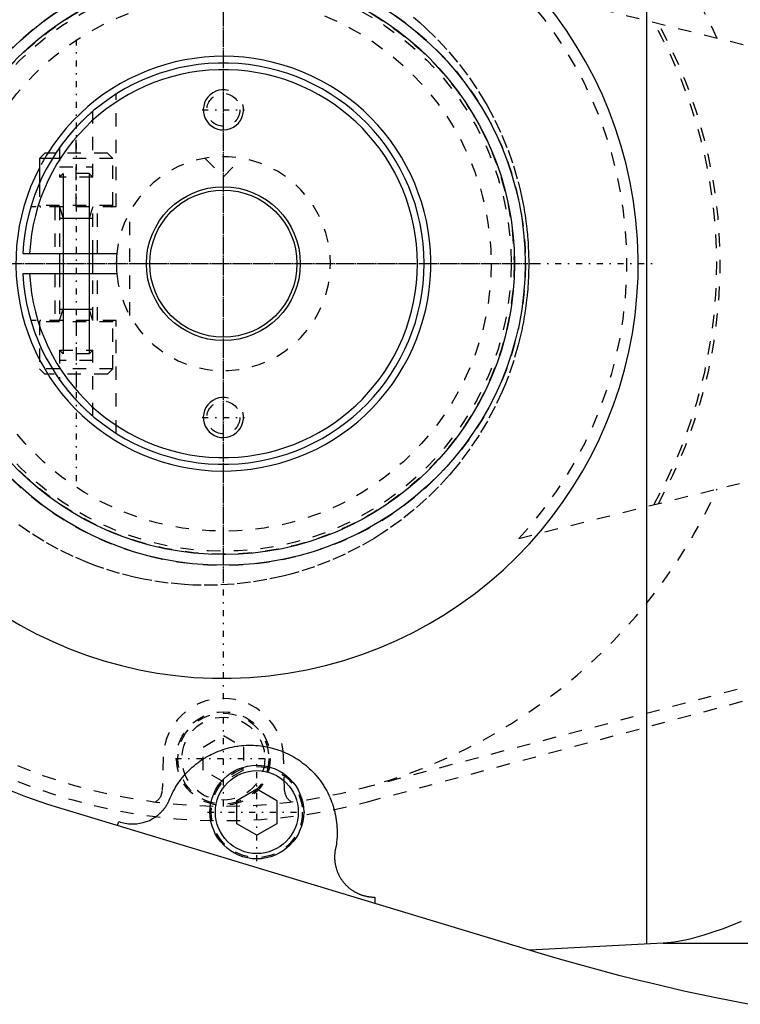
# Model space of a CAD drawing. Extents: x -392 to 171, y -72 to 70.
# Tile 2 of 12: x -365 to -311, y -55 to 18. Entities that reach past the tile are written whole.
import ezdxf

# ---------------------------------------------------------------- set-up
doc = ezdxf.new("R2010")
doc.units = 0
doc.linetypes.add('CENTER', pattern=[1.5, 0.45, -0.5, 0.05, -0.5])
doc.linetypes.add('DASHED', pattern=[2, 1, -1])
for name, color, linetype in [('AM_0', 7, 'CONTINUOUS'), ('AM_10', 7, 'CONTINUOUS'), ('AM_3', 7, 'DASHED'), ('AM_7', 7, 'CENTER')]:
    doc.layers.add(name, color=color, linetype=linetype)

msp = doc.modelspace()

# ---------------------------------------------------------------- linework, layer by layer
at = {"layer": 'AM_0', "color": 7, "linetype": 'CONTINUOUS'}
for p, q in [((-318.364, -50.865), (-318.364, 50.865)), ((-363.35, 8.25), (-363.75, 7.85)), ((-362.529, 8.25), (-363.35, 8.25)), ((-363.75, 7.85), (-363.75, 5.995)), ((-362.783, 7.85), (-363.75, 7.85)), ((-364.981, 0.75), (-357.965, 0.75)), ((-362.25, 0.75), (-362.25, -0.75)), ((-359.75, -0.75), (-359.75, 0.75)), ((-357.965, -0.75), (-364.981, -0.75)), ((-349, -40.134), (-347.5, -39.268)), ((-347.5, -39.268), (-346, -40.134)), ((-349, -41.866), (-349, -40.134)), ((-346, -40.134), (-346, -41.866)), ((-326.232, -51.584), (-362.297, -40.682)), ((-357.914, -42.007), (-357.806, -41.709)), ((-347.5, -42.732), (-349, -41.866)), ((-346, -41.866), (-347.5, -42.732)), ((-338.689, -47.36), (-338.689, -47.818)), ((-317.141, -50.806), (-327.093, -51.323)), ((-317.141, -50.806), (-224.273, -50.806))]:
    msp.add_line(p, q, dxfattribs=at)
for points in [[(-359.75, -11.399, 0), (-359.75, -11.399, 0), (-359.752, -11.398, 0), (-359.755, -11.395, 0), (-359.757, -11.393, 0), (-359.76, -11.391, 0), (-359.766, -11.385, 0), (-359.774, -11.379, 0), (-359.783, -11.37, 0), (-359.794, -11.361, 0), (-359.807, -11.35, 0), (-359.814, -11.344, 0), (-359.821, -11.338, 0), (-359.836, -11.325, 0), (-359.853, -11.31, 0), (-359.871, -11.294, 0), (-359.89, -11.278, 0), (-359.91, -11.26, 0), (-359.921, -11.251, 0), (-359.932, -11.241, 0), (-359.954, -11.222, 0), (-359.977, -11.201, 0), (-359.988, -11.191, 0), (-360, -11.18, 0), (-360.024, -11.158, 0), (-360.049, -11.136, 0), (-360.061, -11.125, 0), (-360.074, -11.114, 0), (-360.099, -11.091, 0), (-360.126, -11.067, 0), (-360.153, -11.042, 0), (-360.18, -11.016, 0), (-360.208, -10.99, 0), (-360.223, -10.977, 0), (-360.237, -10.964, 0), (-360.266, -10.936, 0), (-360.296, -10.908, 0), (-360.326, -10.88, 0), (-360.357, -10.851, 0), (-360.388, -10.821, 0), (-360.403, -10.806, 0), (-360.419, -10.791, 0), (-360.45, -10.761, 0), (-360.482, -10.73, 0), (-360.514, -10.699, 0), (-360.546, -10.667, 0), (-360.578, -10.635, 0), (-360.594, -10.619, 0), (-360.61, -10.603, 0), (-360.642, -10.571, 0), (-360.675, -10.538, 0), (-360.707, -10.505, 0), (-360.739, -10.472, 0), (-360.771, -10.439, 0), (-360.787, -10.423, 0), (-360.803, -10.406, 0), (-360.835, -10.373, 0), (-360.866, -10.34, 0), (-360.897, -10.308, 0), (-360.928, -10.275, 0), (-360.959, -10.242, 0), (-360.974, -10.226, 0), (-360.989, -10.21, 0), (-361.019, -10.178, 0), (-361.049, -10.145, 0), (-361.064, -10.129, 0), (-361.079, -10.112, 0), (-361.109, -10.079, 0), (-361.14, -10.045, 0), (-361.155, -10.029, 0), (-361.17, -10.012, 0), (-361.2, -9.978, 0), (-361.231, -9.943, 0), (-361.261, -9.909, 0), (-361.291, -9.874, 0), (-361.322, -9.84, 0), (-361.337, -9.822, 0), (-361.352, -9.805, 0), (-361.382, -9.77, 0), (-361.412, -9.735, 0), (-361.441, -9.7, 0), (-361.471, -9.665, 0), (-361.5, -9.63, 0), (-361.515, -9.613, 0), (-361.529, -9.596, 0), (-361.558, -9.561, 0), (-361.586, -9.527, 0), (-361.614, -9.492, 0), (-361.642, -9.458, 0), (-361.67, -9.424, 0), (-361.683, -9.408, 0), (-361.697, -9.391, 0), (-361.723, -9.358, 0), (-361.75, -9.325, 0), (-361.775, -9.292, 0), (-361.801, -9.26, 0), (-361.825, -9.228, 0), (-361.838, -9.212, 0), (-361.85, -9.197, 0), (-361.874, -9.166, 0), (-361.897, -9.136, 0), (-361.92, -9.106, 0), (-361.942, -9.077, 0), (-361.964, -9.048, 0), (-361.974, -9.034, 0), (-361.985, -9.02, 0), (-362.006, -8.992, 0), (-362.027, -8.964, 0), (-362.037, -8.95, 0), (-362.047, -8.937, 0), (-362.067, -8.91, 0), (-362.086, -8.884, 0), (-362.096, -8.871, 0), (-362.105, -8.858, 0), (-362.123, -8.834, 0), (-362.139, -8.811, 0), (-362.155, -8.789, 0), (-362.17, -8.768, 0), (-362.184, -8.749, 0), (-362.191, -8.74, 0), (-362.197, -8.731, 0), (-362.208, -8.715, 0), (-362.218, -8.701, 0), (-362.227, -8.689, 0), (-362.235, -8.678, 0), (-362.241, -8.67, 0), (-362.243, -8.666, 0), (-362.245, -8.663, 0), (-362.248, -8.659, 0), (-362.25, -8.657, 0), (-362.25, -8.657, 0)], [(-362.297, -40.682, 0), (-363.123, -40.423, 0), (-364.758, -39.855, 0), (-366.369, -39.221, 0), (-367.165, -38.88, 0), (-367.953, -38.522, 0), (-369.507, -37.759, 0), (-371.028, -36.933, 0), (-372.515, -36.046, 0), (-373.964, -35.099, 0), (-375.374, -34.094, 0), (-376.063, -33.57, 0), (-376.741, -33.033, 0), (-378.064, -31.916, 0), (-379.341, -30.747, 0), (-380.569, -29.527, 0), (-381.746, -28.257, 0), (-382.87, -26.941, 0), (-383.412, -26.266, 0), (-383.94, -25.58, 0), (-384.953, -24.177, 0), (-385.909, -22.733, 0), (-386.365, -21.997, 0)], [(-354.073, -40.184, 0), (-354.041, -40.101, 0), (-353.973, -39.937, 0), (-353.901, -39.774, 0), (-353.863, -39.694, 0), (-353.824, -39.614, 0), (-353.743, -39.456, 0), (-353.658, -39.3, 0), (-353.568, -39.147, 0), (-353.475, -38.996, 0), (-353.377, -38.847, 0), (-353.326, -38.774, 0), (-353.275, -38.702, 0), (-353.169, -38.559, 0), (-353.059, -38.419, 0), (-352.946, -38.283, 0), (-352.829, -38.149, 0), (-352.708, -38.019, 0), (-352.646, -37.955, 0), (-352.584, -37.892, 0), (-352.456, -37.768, 0), (-352.325, -37.648, 0), (-352.259, -37.589, 0), (-352.191, -37.532, 0), (-352.054, -37.419, 0), (-351.913, -37.31, 0), (-351.842, -37.257, 0), (-351.77, -37.205, 0), (-351.624, -37.104, 0), (-351.475, -37.007, 0), (-351.324, -36.914, 0), (-351.17, -36.825, 0), (-351.013, -36.741, 0), (-350.934, -36.7, 0), (-350.855, -36.66, 0), (-350.694, -36.585, 0), (-350.531, -36.513, 0), (-350.367, -36.446, 0), (-350.2, -36.384, 0), (-350.032, -36.326, 0), (-349.948, -36.299, 0), (-349.863, -36.273, 0), (-349.692, -36.224, 0), (-349.52, -36.18, 0), (-349.347, -36.141, 0), (-349.172, -36.107, 0), (-348.997, -36.077, 0), (-348.909, -36.064, 0), (-348.821, -36.052, 0), (-348.645, -36.032, 0), (-348.468, -36.017, 0), (-348.29, -36.006, 0), (-348.113, -36.001, 0), (-347.935, -36, 0), (-347.846, -36.002, 0), (-347.757, -36.005, 0), (-347.58, -36.014, 0), (-347.403, -36.027, 0), (-347.226, -36.046, 0), (-347.05, -36.07, 0), (-346.875, -36.098, 0), (-346.787, -36.114, 0), (-346.7, -36.131, 0), (-346.526, -36.169, 0), (-346.354, -36.212, 0), (-346.268, -36.235, 0), (-346.183, -36.259, 0), (-346.013, -36.311, 0), (-345.844, -36.368, 0), (-345.761, -36.398, 0), (-345.678, -36.429, 0), (-345.512, -36.495, 0), (-345.349, -36.565, 0), (-345.188, -36.64, 0), (-345.029, -36.719, 0), (-344.872, -36.802, 0), (-344.794, -36.845, 0), (-344.717, -36.89, 0), (-344.565, -36.982, 0), (-344.416, -37.078, 0), (-344.269, -37.178, 0), (-344.125, -37.281, 0), (-343.984, -37.389, 0), (-343.914, -37.445, 0), (-343.845, -37.501, 0), (-343.71, -37.616, 0), (-343.578, -37.736, 0), (-343.45, -37.858, 0), (-343.325, -37.984, 0), (-343.203, -38.114, 0), (-343.144, -38.18, 0), (-343.085, -38.246, 0), (-342.971, -38.382, 0), (-342.86, -38.521, 0), (-342.753, -38.663, 0), (-342.65, -38.808, 0), (-342.551, -38.956, 0), (-342.503, -39.031, 0), (-342.456, -39.106, 0), (-342.366, -39.259, 0), (-342.279, -39.414, 0), (-342.197, -39.572, 0), (-342.119, -39.731, 0), (-342.046, -39.893, 0), (-342.011, -39.975, 0), (-341.977, -40.057, 0), (-341.912, -40.222, 0), (-341.852, -40.39, 0), (-341.824, -40.474, 0), (-341.797, -40.558, 0), (-341.746, -40.729, 0), (-341.7, -40.9, 0), (-341.679, -40.987, 0), (-341.659, -41.073, 0), (-341.622, -41.247, 0), (-341.59, -41.422, 0), (-341.563, -41.597, 0), (-341.541, -41.774, 0), (-341.523, -41.95, 0), (-341.516, -42.039, 0), (-341.511, -42.128, 0), (-341.503, -42.305, 0), (-341.5, -42.483, 0), (-341.502, -42.661, 0), (-341.509, -42.838, 0), (-341.52, -43.015, 0), (-341.528, -43.104, 0), (-341.537, -43.192, 0), (-341.558, -43.369, 0), (-341.584, -43.544, 0), (-341.599, -43.632, 0)], [(-357.806, -41.709, 0), (-357.69, -41.749, 0), (-357.453, -41.814, 0), (-357.212, -41.859, 0), (-357.09, -41.874, 0), (-356.967, -41.884, 0), (-356.722, -41.889, 0), (-356.477, -41.875, 0), (-356.233, -41.84, 0), (-355.994, -41.785, 0), (-355.76, -41.711, 0), (-355.645, -41.667, 0), (-355.532, -41.618, 0), (-355.313, -41.507, 0), (-355.104, -41.378, 0), (-354.987, -41.296, 0), (-354.955, -41.271, 0), (-354.922, -41.246, 0), (-354.906, -41.233, 0), (-354.89, -41.22, 0), (-354.859, -41.194, 0), (-354.828, -41.168, 0), (-354.797, -41.141, 0), (-354.766, -41.114, 0), (-354.736, -41.086, 0), (-354.721, -41.072, 0), (-354.706, -41.058, 0), (-354.677, -41.029, 0), (-354.648, -41, 0), (-354.619, -40.971, 0), (-354.591, -40.941, 0), (-354.563, -40.911, 0), (-354.549, -40.896, 0), (-354.536, -40.881, 0), (-354.509, -40.85, 0), (-354.482, -40.819, 0), (-354.469, -40.803, 0), (-354.456, -40.787, 0), (-354.431, -40.755, 0), (-354.405, -40.723, 0), (-354.393, -40.707, 0), (-354.38, -40.691, 0), (-354.356, -40.658, 0), (-354.332, -40.624, 0), (-354.309, -40.591, 0), (-354.286, -40.557, 0), (-354.263, -40.523, 0), (-354.252, -40.506, 0), (-354.241, -40.488, 0), (-354.22, -40.454, 0), (-354.199, -40.418, 0), (-354.178, -40.383, 0), (-354.158, -40.347, 0), (-354.138, -40.312, 0), (-354.129, -40.293, 0), (-354.119, -40.275, 0), (-354.1, -40.239, 0), (-354.082, -40.202, 0), (-354.073, -40.184, 0)], [(-341.599, -43.632, 0), (-341.605, -43.657, 0), (-341.617, -43.706, 0), (-341.627, -43.755, 0), (-341.632, -43.78, 0), (-341.637, -43.804, 0), (-341.646, -43.854, 0), (-341.654, -43.904, 0), (-341.661, -43.954, 0), (-341.668, -44.004, 0), (-341.673, -44.054, 0), (-341.676, -44.079, 0), (-341.678, -44.104, 0), (-341.682, -44.154, 0), (-341.685, -44.205, 0), (-341.687, -44.255, 0), (-341.689, -44.306, 0), (-341.689, -44.356, 0), (-341.689, -44.381, 0), (-341.689, -44.407, 0), (-341.687, -44.457, 0), (-341.685, -44.507, 0), (-341.684, -44.533, 0), (-341.682, -44.558, 0), (-341.679, -44.608, 0), (-341.674, -44.658, 0), (-341.672, -44.683, 0), (-341.669, -44.708, 0), (-341.662, -44.758, 0), (-341.655, -44.808, 0), (-341.647, -44.858, 0), (-341.639, -44.908, 0), (-341.629, -44.957, 0), (-341.624, -44.982, 0), (-341.618, -45.007, 0), (-341.607, -45.056, 0), (-341.595, -45.105, 0), (-341.582, -45.154, 0), (-341.568, -45.202, 0), (-341.554, -45.25, 0), (-341.546, -45.274, 0), (-341.538, -45.298, 0), (-341.522, -45.346, 0), (-341.505, -45.394, 0), (-341.487, -45.441, 0), (-341.469, -45.488, 0), (-341.45, -45.534, 0), (-341.44, -45.558, 0), (-341.429, -45.581, 0), (-341.409, -45.627, 0), (-341.387, -45.672, 0), (-341.364, -45.717, 0), (-341.341, -45.762, 0), (-341.317, -45.806, 0), (-341.305, -45.829, 0), (-341.293, -45.85, 0), (-341.267, -45.894, 0), (-341.241, -45.937, 0), (-341.214, -45.98, 0), (-341.187, -46.022, 0), (-341.158, -46.064, 0), (-341.144, -46.085, 0), (-341.129, -46.105, 0), (-341.1, -46.146, 0), (-341.069, -46.186, 0), (-341.054, -46.206, 0), (-341.038, -46.226, 0), (-341.006, -46.265, 0), (-340.974, -46.304, 0), (-340.958, -46.323, 0), (-340.941, -46.342, 0), (-340.907, -46.38, 0), (-340.873, -46.417, 0), (-340.838, -46.453, 0), (-340.803, -46.489, 0), (-340.767, -46.524, 0), (-340.748, -46.541, 0), (-340.73, -46.559, 0), (-340.693, -46.593, 0), (-340.655, -46.626, 0), (-340.617, -46.659, 0), (-340.578, -46.691, 0), (-340.538, -46.722, 0), (-340.518, -46.738, 0), (-340.498, -46.753, 0), (-340.458, -46.783, 0), (-340.417, -46.813, 0), (-340.375, -46.841, 0), (-340.333, -46.869, 0), (-340.291, -46.897, 0), (-340.269, -46.91, 0), (-340.248, -46.923, 0), (-340.205, -46.949, 0), (-340.161, -46.974, 0), (-340.117, -46.998, 0), (-340.072, -47.022, 0), (-340.027, -47.045, 0), (-340.005, -47.056, 0), (-339.982, -47.067, 0), (-339.936, -47.088, 0), (-339.89, -47.109, 0), (-339.844, -47.129, 0), (-339.797, -47.148, 0), (-339.75, -47.166, 0), (-339.726, -47.175, 0), (-339.703, -47.184, 0), (-339.655, -47.2, 0), (-339.607, -47.216, 0), (-339.583, -47.224, 0), (-339.559, -47.231, 0), (-339.511, -47.245, 0), (-339.462, -47.259, 0), (-339.438, -47.265, 0), (-339.413, -47.271, 0), (-339.364, -47.283, 0), (-339.315, -47.294, 0), (-339.265, -47.304, 0), (-339.216, -47.313, 0), (-339.166, -47.322, 0), (-339.141, -47.326, 0), (-339.116, -47.329, 0), (-339.066, -47.336, 0), (-339.016, -47.342, 0), (-338.966, -47.347, 0), (-338.916, -47.351, 0), (-338.865, -47.355, 0), (-338.84, -47.356, 0), (-338.815, -47.357, 0), (-338.765, -47.359, 0), (-338.714, -47.36, 0), (-338.689, -47.36, 0)], [(-311.311, -49.178, 0), (-312.033, -49.471, 0), (-312.738, -49.742, 0), (-313.42, -49.985, 0), (-314.1, -50.207, 0), (-314.789, -50.406, 0), (-315.134, -50.495, 0), (-315.477, -50.574, 0), (-316.156, -50.703, 0), (-316.545, -50.757, 0), (-316.655, -50.769, 0), (-316.764, -50.78, 0), (-316.819, -50.785, 0), (-316.873, -50.79, 0), (-316.981, -50.798, 0), (-317.088, -50.804, 0), (-317.141, -50.806, 0)], [(-310.797, -55.37, 0), (-313.196, -54.894, 0), (-315.587, -54.379, 0), (-317.97, -53.826, 0), (-319.158, -53.534, 0), (-320.343, -53.233, 0), (-322.707, -52.602, 0), (-325.06, -51.933, 0), (-326.232, -51.584, 0)]]:
    msp.add_polyline3d(points, dxfattribs=at)
for centre, radius in [((-350, 0), 22.55), ((-350, 0), 21.75), ((-350, 0), 5.75), ((-350, 0), 5.5), ((-347.5, -41), 3.5), ((-347.5, -41), 3.1)]:
    msp.add_circle(centre, radius, dxfattribs=at)
for radius, start, end in [(31, 199.79828, 166.9497), (15.5, 152.51067, 147.84185), (15, 182.86598, 177.13402), (14.5, 182.9649, 177.0351), (8, 174.62062, 180), (8, 174.62062, 185.37938)]:
    msp.add_arc((-350, 0), radius, start, end, dxfattribs=at)
at = {"layer": 'AM_10', "color": 7, "linetype": 'CONTINUOUS'}
for p, q in [((-361.974, 6.75), (-361.974, -6.75)), ((-360.026, 6.75), (-360.026, -6.75)), ((-362.25, 4.25), (-361.974, 3.4)), ((-359.75, 4.25), (-360.026, 3.4)), ((-362.25, 3.4), (-359.75, 3.4)), ((-362.25, -4.25), (-361.974, -3.4)), ((-362.25, -3.4), (-359.75, -3.4)), ((-359.75, -4.25), (-360.026, -3.4))]:
    msp.add_line(p, q, dxfattribs=at)
for centre in [(-350, 11.5), (-350, -11.5)]:
    msp.add_arc(centre, 1.5, 75, 15, dxfattribs=at)
at = {"layer": 'AM_3', "color": 6, "linetype": 'DASHED'}
for p, q in [((-305.338, 14.906), (-327.916, 20.535)), ((-358, 4.25), (-358, 12.689)), ((-359.75, 6.474), (-359.75, 11.399)), ((-361, 4.25), (-361, 10.198)), ((-358.65, 8.25), (-362.529, 8.25)), ((-362.25, 8.657), (-362.25, 6.474)), ((-358.25, 7.85), (-358.65, 8.25)), ((-358.25, 7.85), (-362.783, 7.85)), ((-358.25, 4.35), (-358.25, 7.85)), ((-351.38, 7.88), (-350, 6.5)), ((-350, 6.5), (-348.62, 7.88)), ((-362.25, 7.25), (-359.75, 7.25)), ((-361.974, 6.75), (-362.25, 6.474)), ((-360.026, 6.75), (-361.974, 6.75)), ((-359.75, 6.474), (-360.026, 6.75)), ((-363.75, 5.995), (-363.75, 4.35)), ((-359.75, 6.474), (-362.25, 6.474)), ((-358, 4.25), (-364.385, 4.25)), ((-358.25, 4.35), (-363.75, 4.35)), ((-362.6, 4.25), (-362.6, 0.75)), ((-362.25, 4.25), (-362.25, 0.75)), ((-359.75, 0.75), (-359.75, 4.25)), ((-359.4, 0.75), (-359.4, 4.25)), ((-357, -3.873), (-357, 3.873)), ((-362.6, -0.75), (-362.6, -4.25)), ((-362.25, -0.75), (-362.25, -4.25)), ((-359.75, -4.25), (-359.75, -0.75)), ((-359.4, -4.25), (-359.4, -0.75)), ((-358, -4.25), (-364.385, -4.25)), ((-363.75, -4.35), (-363.75, -7.85)), ((-358.25, -4.35), (-363.75, -4.35)), ((-361, -4.25), (-361, -10.198)), ((-358.25, -7.85), (-358.25, -4.35)), ((-358, -12.689), (-358, -4.25)), ((-362.25, -6.474), (-362.25, -8.657)), ((-362.25, -6.474), (-361.974, -6.75)), ((-362.25, -6.474), (-359.75, -6.474)), ((-360.026, -6.75), (-359.75, -6.474)), ((-359.75, -11.399), (-359.75, -6.474)), ((-359.75, -7.25), (-362.25, -7.25)), ((-360.026, -6.75), (-361.974, -6.75)), ((-363.75, -7.85), (-363.35, -8.25)), ((-358.25, -7.85), (-363.75, -7.85)), ((-358.65, -8.25), (-358.25, -7.85)), ((-358.65, -8.25), (-363.35, -8.25)), ((-327.916, -20.535), (-305.338, -14.906)), ((-339.646, -39.215), (-292.447, -26.753)), ((-339.218, -40.225), (-292.411, -27.679)), ((-351.5, -36.134), (-350, -35.268)), ((-350, -35.268), (-348.5, -36.134)), ((-351.5, -37.866), (-351.5, -36.134)), ((-348.5, -36.134), (-348.5, -37.866)), ((-354.498, -36.871), (-354.57, -39.389)), ((-345.43, -39.389), (-345.502, -36.871)), ((-350, -38.732), (-351.5, -37.866)), ((-348.5, -37.866), (-350, -38.732))]:
    msp.add_line(p, q, dxfattribs=at)
for points in [[(-335.787, 18.422, 0), (-335.319, 18.02, 0), (-334.862, 17.606, 0), (-333.981, 16.743, 0), (-333.144, 15.837, 0), (-332.355, 14.889, 0), (-331.616, 13.902, 0), (-330.929, 12.879, 0), (-330.605, 12.354, 0), (-330.295, 11.821, 0), (-329.716, 10.733, 0), (-329.193, 9.616, 0), (-328.729, 8.475, 0), (-328.324, 7.311, 0), (-327.979, 6.127, 0), (-327.829, 5.529, 0), (-327.695, 4.928, 0), (-327.558, 4.222, 0), (-327.523, 4.02, 0), (-327.489, 3.817, 0), (-327.473, 3.715, 0), (-327.458, 3.614, 0), (-327.427, 3.411, 0), (-327.399, 3.207, 0), (-327.373, 3.004, 0), (-327.348, 2.8, 0), (-327.325, 2.596, 0), (-327.314, 2.493, 0), (-327.303, 2.391, 0), (-327.284, 2.187, 0), (-327.266, 1.982, 0), (-327.258, 1.88, 0), (-327.25, 1.777, 0), (-327.236, 1.572, 0), (-327.223, 1.367, 0), (-327.217, 1.265, 0), (-327.212, 1.162, 0), (-327.203, 0.957, 0), (-327.196, 0.752, 0), (-327.19, 0.546, 0), (-327.186, 0.341, 0), (-327.184, 0.135, 0), (-327.184, 0.033, 0), (-327.184, -0.07, 0), (-327.186, -0.275, 0), (-327.189, -0.481, 0), (-327.194, -0.686, 0), (-327.201, -0.891, 0), (-327.209, -1.097, 0), (-327.214, -1.199, 0), (-327.219, -1.302, 0), (-327.231, -1.507, 0), (-327.245, -1.712, 0), (-327.253, -1.814, 0), (-327.261, -1.917, 0), (-327.278, -2.121, 0), (-327.297, -2.326, 0), (-327.307, -2.428, 0), (-327.318, -2.53, 0), (-327.34, -2.735, 0), (-327.365, -2.939, 0), (-327.391, -3.142, 0), (-327.418, -3.346, 0), (-327.448, -3.549, 0), (-327.463, -3.651, 0), (-327.479, -3.752, 0), (-327.512, -3.955, 0), (-327.547, -4.158, 0), (-327.583, -4.36, 0), (-327.621, -4.562, 0), (-327.661, -4.763, 0), (-327.682, -4.864, 0), (-327.703, -4.964, 0), (-327.746, -5.165, 0), (-327.791, -5.366, 0), (-327.962, -6.064, 0), (-328.304, -7.248, 0), (-328.706, -8.413, 0), (-328.929, -8.988, 0), (-329.167, -9.556, 0), (-329.687, -10.674, 0), (-330.263, -11.764, 0), (-330.894, -12.823, 0), (-331.578, -13.849, 0), (-332.315, -14.838, 0), (-332.702, -15.318, 0), (-333.101, -15.788, 0), (-333.935, -16.696, 0), (-334.814, -17.561, 0), (-335.737, -18.38, 0), (-336.7, -19.15, 0), (-337.702, -19.87, 0), (-338.216, -20.21, 0), (-338.739, -20.538, 0), (-339.809, -21.151, 0), (-340.91, -21.71, 0), (-342.037, -22.211, 0), (-343.189, -22.654, 0), (-344.362, -23.037, 0), (-344.955, -23.206, 0), (-345.553, -23.36, 0), (-346.759, -23.622, 0), (-347.977, -23.821, 0), (-349.203, -23.958, 0), (-350.435, -24.032, 0), (-351.669, -24.043, 0), (-352.286, -24.024, 0), (-352.902, -23.99, 0), (-354.131, -23.875, 0), (-355.352, -23.697, 0), (-355.959, -23.584, 0), (-356.562, -23.456, 0), (-357.759, -23.155, 0), (-358.938, -22.792, 0), (-359.521, -22.588, 0), (-360.098, -22.369, 0), (-361.234, -21.888, 0), (-362.344, -21.349, 0), (-363.424, -20.754, 0), (-364.473, -20.104, 0), (-365.487, -19.402, 0)], [(-362.25, 8.657, 0), (-362.25, 8.657, 0), (-362.248, 8.659, 0), (-362.245, 8.663, 0), (-362.243, 8.666, 0), (-362.241, 8.67, 0), (-362.235, 8.678, 0), (-362.227, 8.689, 0), (-362.218, 8.701, 0), (-362.208, 8.715, 0), (-362.197, 8.731, 0), (-362.191, 8.74, 0), (-362.184, 8.749, 0), (-362.17, 8.768, 0), (-362.155, 8.789, 0), (-362.139, 8.811, 0), (-362.123, 8.834, 0), (-362.105, 8.858, 0), (-362.096, 8.871, 0), (-362.086, 8.884, 0), (-362.067, 8.91, 0), (-362.047, 8.937, 0), (-362.037, 8.95, 0), (-362.027, 8.964, 0), (-362.006, 8.992, 0), (-361.985, 9.02, 0), (-361.974, 9.034, 0), (-361.964, 9.048, 0), (-361.942, 9.077, 0), (-361.92, 9.106, 0), (-361.897, 9.136, 0), (-361.874, 9.166, 0), (-361.85, 9.197, 0), (-361.838, 9.212, 0), (-361.825, 9.228, 0), (-361.801, 9.26, 0), (-361.775, 9.292, 0), (-361.75, 9.325, 0), (-361.723, 9.358, 0), (-361.697, 9.391, 0), (-361.683, 9.408, 0), (-361.67, 9.424, 0), (-361.642, 9.458, 0), (-361.614, 9.492, 0), (-361.586, 9.527, 0), (-361.558, 9.561, 0), (-361.529, 9.596, 0), (-361.515, 9.613, 0), (-361.5, 9.63, 0), (-361.471, 9.665, 0), (-361.441, 9.7, 0), (-361.412, 9.735, 0), (-361.382, 9.77, 0), (-361.352, 9.805, 0), (-361.337, 9.822, 0), (-361.322, 9.84, 0), (-361.291, 9.874, 0), (-361.261, 9.909, 0), (-361.231, 9.943, 0), (-361.2, 9.978, 0), (-361.17, 10.012, 0), (-361.155, 10.029, 0), (-361.14, 10.045, 0), (-361.109, 10.079, 0), (-361.079, 10.112, 0), (-361.064, 10.129, 0), (-361.049, 10.145, 0), (-361.019, 10.178, 0), (-360.989, 10.21, 0), (-360.974, 10.226, 0), (-360.959, 10.242, 0), (-360.928, 10.275, 0), (-360.897, 10.308, 0), (-360.866, 10.34, 0), (-360.835, 10.373, 0), (-360.803, 10.406, 0), (-360.787, 10.423, 0), (-360.771, 10.439, 0), (-360.739, 10.472, 0), (-360.707, 10.505, 0), (-360.675, 10.538, 0), (-360.642, 10.571, 0), (-360.61, 10.603, 0), (-360.594, 10.619, 0), (-360.578, 10.635, 0), (-360.546, 10.667, 0), (-360.514, 10.699, 0), (-360.482, 10.73, 0), (-360.45, 10.761, 0), (-360.419, 10.791, 0), (-360.403, 10.806, 0), (-360.388, 10.821, 0), (-360.357, 10.851, 0), (-360.326, 10.88, 0), (-360.296, 10.908, 0), (-360.266, 10.936, 0), (-360.237, 10.964, 0), (-360.223, 10.977, 0), (-360.208, 10.99, 0), (-360.18, 11.016, 0), (-360.153, 11.042, 0), (-360.126, 11.067, 0), (-360.099, 11.091, 0), (-360.074, 11.114, 0), (-360.061, 11.125, 0), (-360.049, 11.136, 0), (-360.024, 11.158, 0), (-360, 11.18, 0), (-359.988, 11.191, 0), (-359.977, 11.201, 0), (-359.954, 11.222, 0), (-359.932, 11.241, 0), (-359.921, 11.251, 0), (-359.91, 11.26, 0), (-359.89, 11.278, 0), (-359.871, 11.294, 0), (-359.853, 11.31, 0), (-359.836, 11.325, 0), (-359.821, 11.338, 0), (-359.814, 11.344, 0), (-359.807, 11.35, 0), (-359.794, 11.361, 0), (-359.783, 11.37, 0), (-359.774, 11.379, 0), (-359.766, 11.385, 0), (-359.76, 11.391, 0), (-359.757, 11.393, 0), (-359.755, 11.395, 0), (-359.752, 11.398, 0), (-359.75, 11.399, 0), (-359.75, 11.399, 0)]]:
    msp.add_polyline3d(points, dxfattribs=at)
for centre, radius in [((-350, 0), 22.57), ((-350, 0), 21.744), ((-350, 0), 21.724), ((-350, 0), 21.5), ((-350, 0), 21.5), ((-350, 0), 20), ((-350, 11.5), 1.229), ((-350, -11.5), 1.229), ((-350, -37), 3.5), ((-350, -37), 3.4), ((-350, -37), 3.1), ((-347.5, -41), 3.4)]:
    msp.add_circle(centre, radius, dxfattribs=at)
for centre, radius, start, end in [((-350, 0), 41.645, 74.99531, 285.00469), ((-350, 0), 40.559, 24.53508, 137.70273), ((-350, 0), 30.156, 317.08112, 42.91888), ((-350, 0), 36.87, 330.73868, 29.26132), ((-350, 0), 37.125, 331.10863, 28.89137), ((-350, 0), 15.5, 147.84185, 152.51067), ((-350, 0), 8, 185.37938, 174.62062), ((-363.65, 4.35), 0.1, 180, 270), ((-358.35, 4.35), 0.1, 270, 0), ((-350, 0), 8, 174.62062, 180), ((-363.65, -4.35), 0.1, 90, 180), ((-358.35, -4.35), 0.1, 0, 90), ((-350, 0), 40.559, 222.29727, 335.46492), ((-350, -37), 4.5, 1.64401, 178.35599), ((-355.57, -39.36), 1, 298.58094, 358.35599), ((-344.43, -39.36), 1, 181.64401, 241.41906)]:
    msp.add_arc(centre, radius, start, end, dxfattribs=at)
at = {"layer": 'AM_7', "color": 4, "linetype": 'CENTER'}
for p, q in [((-350, -32.55), (-350, 32.55)), ((-350, -23.699), (-350, 23.699)), ((-350, -22.575), (-350, 22.575)), ((-361, 16.75), (-361, -16.75)), ((-350, -15.75), (-350, 15.75)), ((-351.575, 11.5), (-348.425, 11.5)), ((-382.55, 0), (-317.45, 0)), ((-372.575, 0), (-327.425, 0)), ((-365.75, 0), (-334.25, 0)), ((-373.699, 0), (-326.301, 0)), ((-351.575, -11.5), (-348.425, -11.5)), ((-350, -40.57), (-350, -33.43)), ((-353.57, -37), (-346.43, -37)), ((-347.5, -44.675), (-347.5, -37.325)), ((-351.175, -41), (-343.825, -41))]:
    msp.add_line(p, q, dxfattribs=at)

doc.saveas('drawing.dxf')
